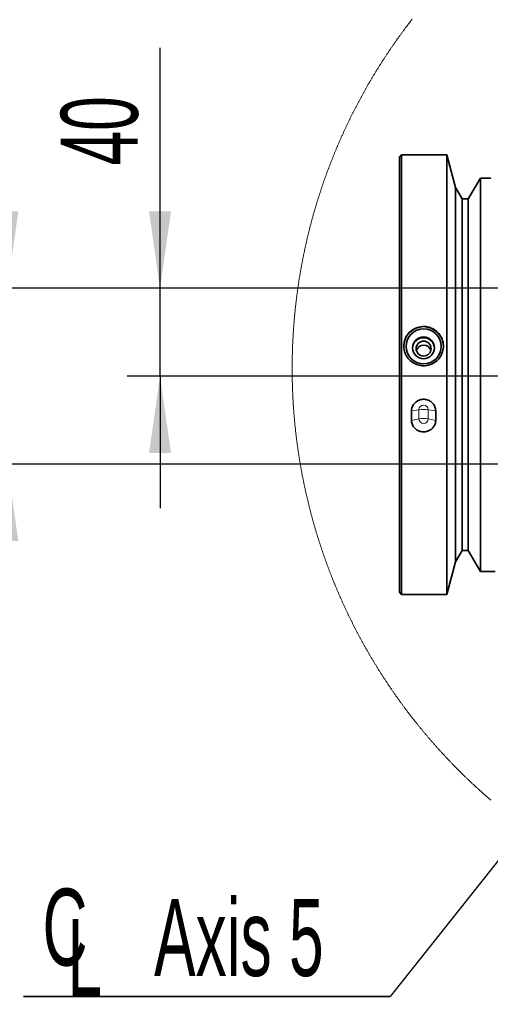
# Model space of a CAD drawing. Header units: millimetres. Extents: x 0 to 12115, y 0 to 8400.
# Tile 7 of 120: x 647 to 1074, y 1908 to 2805. Entities that reach past the tile are written whole.
import ezdxf

# ---------------------------------------------------------------- set-up
doc = ezdxf.new("R2010")
doc.units = ezdxf.units.MM
doc.header["$LTSCALE"] = 20
doc.layers.add('SVART_TEXT', color=7, linetype='Continuous')
doc.styles.add('SLDTEXTSTYLE0', font='TXT', dxfattribs={"width": 0.605})
doc.dimstyles.new('SLDDIMSTYLE12', dxfattribs={"dimtxt": 70, "dimasz": 70, "dimexe": 0, "dimexo": 0.0625, "dimgap": 17.5, "dimtad": 0, "dimtih": 1, "dimtoh": 1, "dimdec": 1, "dimlfac": 0.5, "dimrnd": 1e-09, "dimzin": 12, "dimdsep": 46, "dimtxsty": 'SLDTEXTSTYLE0', "dimsah": 1, "dimcen": 0, "dimadec": 0, "dimazin": 3, "dimtfac": 1, "dimtofl": 0, "dimtmove": 0, "dimatfit": 3, "dimfxl": 1, "dimfrac": 2, "dimtolj": 1, "dimtzin": 12, "dimarcsym": 0})
doc.dimstyles.new('SLDDIMSTYLE6', dxfattribs={"dimtxt": 0.18, "dimasz": 70, "dimexe": 0, "dimexo": 0.0625, "dimgap": 0, "dimtad": 0, "dimtih": 1, "dimtoh": 1, "dimdec": 0, "dimrnd": 1e-09, "dimzin": 0, "dimdsep": 46, "dimtxsty": 'Standard', "dimsah": 1, "dimcen": 0.09, "dimadec": 0, "dimazin": 0, "dimtfac": 70, "dimtdec": 0, "dimtofl": 0, "dimtmove": 0, "dimatfit": 3, "dimfxl": 1, "dimfrac": 2, "dimtolj": 1, "dimtzin": 0, "dimarcsym": 0})
doc.dimstyles.new('SLDDIMSTYLE9', dxfattribs={"dimtxt": 70, "dimasz": 70, "dimexe": 0, "dimexo": 0.0625, "dimgap": 17.5, "dimtad": 1, "dimdec": 1, "dimlfac": 0.5, "dimrnd": 1e-09, "dimzin": 12, "dimdsep": 46, "dimtxsty": 'SLDTEXTSTYLE0', "dimsah": 1, "dimcen": 0.09, "dimadec": 0, "dimazin": 3, "dimtfac": 1, "dimtmove": 0, "dimatfit": 0, "dimfxl": 1, "dimfrac": 2, "dimtolj": 1, "dimtzin": 12, "dimarcsym": 0})

# ---------------------------------------------------------------- blocks, each defined once
blk = doc.blocks.new('_D_62')
at = {"layer": 'SVART_TEXT'}
for p, q in [((635.31, 2560.08), (635.31, 2680.08)), ((1621.66, 2560.08), (605.31, 2560.08)), ((635.31, 2560.08), (635.31, 2400.08)), ((1621.66, 2400.08), (605.31, 2400.08)), ((635.31, 2400.08), (635.31, 2280.08))]:
    blk.add_line(p, q, dxfattribs=at)
for points in [[(635.31, 2560.08), (645.31, 2630.08), (625.31, 2630.08)], [(635.31, 2400.08), (625.31, 2330.08), (645.31, 2330.08)]]:
    blk.add_solid(points, dxfattribs=at)
at = {"layer": 'SVART_TEXT', "insert": (545.08, 2426.61), "char_height": 70, "attachment_point": 1, "rotation": 90, "style": 'SLDTEXTSTYLE0'}
blk.add_mtext('80', dxfattribs=at)
blk = doc.blocks.new('_D_63')
at = {"layer": 'SVART_TEXT'}
for p, q in [((774.17, 2560.08), (774.17, 2778.8)), ((1621.66, 2560.08), (744.17, 2560.08)), ((774.17, 2480.08), (774.17, 2560.08)), ((1427.86, 2480.08), (744.17, 2480.08)), ((774.17, 2480.08), (774.17, 2360.08))]:
    blk.add_line(p, q, dxfattribs=at)
for points in [[(774.17, 2560.08), (784.17, 2630.08), (764.17, 2630.08)], [(774.17, 2480.08), (764.17, 2410.08), (784.17, 2410.08)]]:
    blk.add_solid(points, dxfattribs=at)
at = {"layer": 'SVART_TEXT', "insert": (683.94, 2671.86), "char_height": 70, "attachment_point": 1, "rotation": 90, "style": 'SLDTEXTSTYLE0'}
blk.add_mtext('40', dxfattribs=at)
blk = doc.blocks.new('SW_SYMBOL_HOLE_DEPTH')
at = {"layer": 'SVART_TEXT', "color": 0}
for p, q in [((0, 17500), (16000, 17500)), ((8000, 17500), (8000, 1500)), ((2000, 11100), (8000, 1500)), ((14000, 11100), (8000, 1500))]:
    blk.add_line(p, q, dxfattribs=at)
blk = doc.blocks.new('_D_65')
at = {"color": 7, "linetype": 'Continuous', "lineweight": 0}
for p, q in [((1626.52, 2395.07), (1080.42, 1743.85)), ((1080.42, 1743.85), (584.87, 1743.85))]:
    blk.add_line(p, q, dxfattribs=at)
at = {"color": 7, "linetype": 'Continuous', "lineweight": 18}
blk.add_solid([(1626.52, 2395.07), (1573.88, 2347.86), (1589.21, 2335.01)], dxfattribs=at)
at = {"color": 7, "linetype": 'Continuous', "lineweight": 18, "xscale": 0.004511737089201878, "yscale": 0.004511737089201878, "zscale": 0.004511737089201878}
blk.add_blockref('SW_SYMBOL_HOLE_DEPTH', (846.79, 1753.96), dxfattribs=at)
at = {"color": 7, "linetype": 'Continuous', "lineweight": 18, "char_height": 70, "attachment_point": 1, "style": 'SLDTEXTSTYLE0'}
for s, insert in [('2x M8', (584.87, 1834.28)), ('16', (943.48, 1834.28))]:
    blk.add_mtext(s, dxfattribs=dict(at, insert=insert))
blk = doc.blocks.new('SW_SYMBOL_MOD_CL')
at = {"layer": 'SVART_TEXT', "color": 0, "char_height": 15515, "attachment_point": 5, "style": 'SLDTEXTSTYLE0'}
for s, insert in [('C', (8000, 12000)), ('L', (12000, 6000))]:
    blk.add_mtext(s, dxfattribs=dict(at, insert=insert))
blk = doc.blocks.new('SW_NOTE_0_12')
at = {"layer": 'SVART_TEXT', "color": 0}
for p, q in [((-333.33, 0), (0, 0)), ((0, 0), (-333.33, 0)), ((-333.33, 0), (0, 0)), ((0, 0), (-333.33, 0)), ((-333.33, 0), (0, 0)), ((0, 0), (-333.33, 0))]:
    blk.add_line(p, q, dxfattribs=at)
at = {"layer": 'SVART_TEXT', "color": 0, "xscale": 0.004511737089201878, "yscale": 0.004511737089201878, "zscale": 0.004511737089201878}
blk.add_blockref('SW_SYMBOL_MOD_CL', (-331.64, 8.46), dxfattribs=at)
at = {"layer": 'SVART_TEXT', "color": 0, "insert": (-214.59, 88.58), "char_height": 70, "attachment_point": 1, "style": 'SLDTEXTSTYLE0'}
blk.add_mtext('Axis 5', dxfattribs=at)

msp = doc.modelspace()

# ---------------------------------------------------------------- linework, layer by layer
at = {"color": 7, "linetype": 'Continuous', "lineweight": 35}
for p, q in [((993.855163, 2681.42932), (991.855308, 2679.429226)), ((1034.855291, 2681.42932), (993.855163, 2681.42932)), ((993.855163, 2681.42932), (993.855163, 2281.429344)), ((1042.770549, 2651.888781), (1034.855291, 2681.42932)), ((1034.855291, 2281.429344), (1034.855291, 2681.42932)), ((991.855308, 2283.429318), (991.855308, 2679.429226)), ((1065.655157, 2660.429411), (1054.478809, 2641.429358)), ((1068.894073, 2660.429411), (1065.655157, 2660.429411)), ((1065.655157, 2302.429371), (1065.655157, 2660.429411)), ((1049.055263, 2641.429358), (1042.770549, 2651.888781)), ((1042.770549, 2310.970002), (1042.770549, 2651.888781)), ((1054.478809, 2641.429358), (1049.055263, 2641.429358)), ((1049.055263, 2321.429305), (1049.055263, 2641.429358)), ((1054.478809, 2321.429305), (1054.478809, 2641.429358)), ((1002.855226, 2448.419862), (1002.855226, 2439.847045)), ((1024.8553, 2448.419862), (1024.8553, 2439.847045)), ((1042.770549, 2310.970002), (1049.055263, 2321.429305)), ((1049.055263, 2321.429305), (1054.478809, 2321.429305)), ((1054.478809, 2321.429305), (1065.655157, 2302.429371)), ((1034.855291, 2281.429344), (1042.770549, 2310.970002)), ((1065.655157, 2302.429371), (1078.855201, 2302.429371)), ((991.855308, 2283.429318), (993.855163, 2281.429344)), ((993.855163, 2281.429344), (1034.855291, 2281.429344))]:
    msp.add_line(p, q, dxfattribs=at)
at = {"color": 8, "linetype": 'Continuous', "lineweight": 18}
for p, q in [((1009.612485, 2449.535065), (1002.855226, 2448.419862)), ((1009.612485, 2449.535065), (1009.612485, 2441.251927)), ((1024.8553, 2448.419862), (1018.097803, 2449.535065)), ((1018.097803, 2449.535065), (1018.097803, 2441.251927)), ((1009.612485, 2441.251927), (1002.855226, 2439.847045)), ((1024.8553, 2439.847045), (1018.097803, 2441.251927))]:
    msp.add_line(p, q, dxfattribs=at)
at = {"color": 7, "linetype": 'Continuous', "lineweight": 18, "flags": 128}
msp.add_lwpolyline([(1003.37331, 2804.899149), (1002.978727, 2804.391079), (1002.584383, 2803.882533), (1002.190992, 2803.373509), (1001.798078, 2802.86377), (1001.40588, 2802.353793), (1001.014158, 2801.843338), (1000.623151, 2801.332169), (1000.23286, 2800.820761), (999.843284, 2800.308638), (999.454185, 2799.796038), (999.065801, 2799.2832), (998.677894, 2798.769646), (998.290702, 2798.255854), (997.904226, 2797.741347), (997.518465, 2797.226363), (997.13318, 2796.71114), (996.748611, 2796.195202), (996.364519, 2795.678788), (995.98138, 2795.162135), (995.598718, 2794.644766), (995.216533, 2794.126921), (994.835302, 2793.608599), (994.454547, 2793.090039), (994.074508, 2792.570763), (993.694946, 2792.051249), (993.316337, 2791.53102), (992.937967, 2791.010313), (992.56055, 2790.489369), (992.183849, 2789.967709), (991.807624, 2789.445811), (991.431877, 2788.923197), (991.057083, 2788.400345), (990.682766, 2787.877016), (990.309164, 2787.352972), (989.936277, 2786.82869), (989.563867, 2786.303931), (989.192411, 2785.778695), (988.821432, 2785.252982), (988.450929, 2784.726792), (988.08138, 2784.200125), (987.712308, 2783.672982), (987.343952, 2783.145361), (986.97631, 2782.617264), (986.609146, 2782.088929), (986.242696, 2781.559878), (985.876962, 2781.030589), (985.511943, 2780.500822), (985.147401, 2779.970341), (984.783813, 2779.439621), (984.420702, 2778.908425), (984.058067, 2778.376751), (983.696386, 2777.844601), (983.335182, 2777.312212), (982.974693, 2776.779108), (982.614919, 2776.245766), (982.255861, 2775.711708), (981.897518, 2775.177412), (981.539651, 2774.64264), (981.1825, 2774.10739), (980.826065, 2773.571663), (980.470106, 2773.035698), (980.1151, 2772.499018), (979.760572, 2771.962099), (979.406759, 2771.424704), (979.053661, 2770.886832), (978.70104, 2770.348483), (978.349372, 2769.809657), (977.998182, 2769.270354), (977.647707, 2768.730812), (977.297946, 2768.190794), (976.948902, 2767.650299), (976.600334, 2767.109328), (976.252719, 2766.567879), (975.905582, 2766.026192), (975.55916, 2765.48379), (975.213453, 2764.941149), (974.868223, 2764.398032), (974.523946, 2763.854676), (974.180147, 2763.310605), (973.837062, 2762.766295), (973.494693, 2762.221508), (973.153039, 2761.676245), (972.812101, 2761.130505), (972.471639, 2760.584526), (972.132131, 2760.038071), (971.7931, 2759.491139), (971.454784, 2758.94373), (971.117183, 2758.396082), (970.780298, 2757.84772), (970.444128, 2757.299118), (970.108434, 2756.750279), (969.773695, 2756.200724), (969.439432, 2755.650931), (969.105884, 2755.100661), (968.773052, 2754.549914), (968.440935, 2753.998928), (968.109294, 2753.447466), (967.778608, 2752.895527), (967.448637, 2752.343111), (967.119142, 2751.790457), (966.790363, 2751.237326), (966.462299, 2750.683718), (966.13495, 2750.129872), (965.808317, 2749.57531), (965.482399, 2749.02051), (965.157196, 2748.465472), (964.832708, 2747.909956), (964.508697, 2747.353964), (964.185401, 2746.797495), (963.86306, 2746.240788), (963.541194, 2745.683604), (963.220045, 2745.125943), (962.89961, 2744.567805), (962.579891, 2744.009428), (962.260887, 2743.450814), (961.942598, 2742.891484), (961.624786, 2742.331915), (961.307928, 2741.772108), (960.991546, 2741.211586), (960.676118, 2740.650826), (960.361167, 2740.089827), (960.04717, 2739.528113), (959.73365, 2738.966399), (959.420845, 2738.403969), (959.108755, 2737.841301), (958.79738, 2737.278157), (958.486721, 2736.714774), (958.176776, 2736.150914), (957.867548, 2735.586577), (957.559034, 2735.022002), (957.250997, 2734.45695), (956.943914, 2733.891421), (956.637546, 2733.325653), (956.331655, 2732.759648), (956.026718, 2732.192927), (955.722257, 2731.626206), (955.41875, 2731.05877), (955.11572, 2730.491095), (954.813644, 2729.923182), (954.512044, 2729.354554), (954.21116, 2728.785925), (953.910991, 2728.216582), (953.611776, 2727.647), (953.313037, 2727.077179), (953.015014, 2726.506882), (952.717706, 2725.936346), (952.421114, 2725.365096), (952.125474, 2724.793845), (951.830312, 2724.222117), (951.535865, 2723.649912), (951.242134, 2723.077469), (950.949117, 2722.504549), (950.656816, 2721.931391), (950.36523, 2721.357756), (950.074359, 2720.783883), (949.784204, 2720.209532), (949.494764, 2719.634705), (949.206039, 2719.059639), (948.918029, 2718.484335), (948.630735, 2717.908554), (948.344156, 2717.332535), (948.058292, 2716.756039), (947.773143, 2716.179305), (947.48871, 2715.602093), (947.204992, 2715.024643), (946.921989, 2714.446717), (946.639701, 2713.868313), (946.358129, 2713.28991), (946.077272, 2712.711029), (945.79713, 2712.131672), (945.517942, 2711.552077), (945.239231, 2710.972004), (944.961235, 2710.391694), (944.683954, 2709.811144), (944.407388, 2709.230118), (944.131776, 2708.648615), (943.856641, 2708.067112), (943.582222, 2707.484894), (943.308755, 2706.902676), (943.035766, 2706.319981), (942.763731, 2705.736809), (942.492172, 2705.153399), (942.221567, 2704.56975), (941.951438, 2703.985625), (941.682264, 2703.401261), (941.413805, 2702.81642), (941.145822, 2702.231341), (940.878793, 2701.646023), (940.61248, 2701.060229), (940.346881, 2700.474196), (940.081998, 2699.887925), (939.817831, 2699.301176), (939.554378, 2698.71419), (939.291641, 2698.126727), (939.029619, 2697.539025), (938.76855, 2696.951085), (938.507959, 2696.362667), (938.248083, 2695.774012), (937.98916, 2695.18488), (937.730714, 2694.595747), (937.473222, 2694.0059), (937.216445, 2693.416052), (936.960146, 2692.825728), (936.704799, 2692.235165), (936.450168, 2691.644364), (936.196252, 2691.053086), (935.943052, 2690.461569), (935.690567, 2689.869576), (935.439035, 2689.277344), (935.18798, 2688.684874), (934.937879, 2688.092165), (934.688255, 2687.49898), (934.439584, 2686.905556), (934.191391, 2686.311894), (933.94415, 2685.717993), (933.697626, 2685.123616), (933.451816, 2684.529), (933.206722, 2683.933907), (932.962581, 2683.338576), (932.718917, 2682.743006), (932.475969, 2682.147198), (932.233974, 2681.551152), (931.992694, 2680.954628), (931.751892, 2680.357867), (931.512043, 2679.760867), (931.272909, 2679.16339), (931.03449, 2678.565674), (930.797025, 2677.96772), (930.560037, 2677.369528), (930.323764, 2676.771098), (930.088445, 2676.17219), (929.853841, 2675.573044), (929.619953, 2674.97366), (929.386541, 2674.374037), (929.154321, 2673.773938), (928.922578, 2673.1736), (928.691551, 2672.573023), (928.461477, 2671.972208), (928.23188, 2671.371155), (928.003236, 2670.769625), (927.775308, 2670.167857), (927.548095, 2669.56585), (927.321598, 2668.963604), (927.095815, 2668.361121), (926.870987, 2667.75816), (926.646873, 2667.155199), (926.423236, 2666.551762), (926.200553, 2665.948086), (925.978586, 2665.344172), (925.757333, 2664.739781), (925.537035, 2664.13539), (925.317213, 2663.530522), (925.098344, 2662.925415), (924.880191, 2662.320309), (924.662754, 2661.714726), (924.446031, 2661.108666), (924.230024, 2660.502606), (924.01497, 2659.896307), (923.800394, 2659.289532), (923.586771, 2658.682518), (923.373863, 2658.075505), (923.16167, 2657.468014), (922.950193, 2656.860285), (922.739669, 2656.252318), (922.529623, 2655.644112), (922.32053, 2655.035429), (922.112152, 2654.426747), (921.904489, 2653.817587), (921.69778, 2653.208428), (921.491548, 2652.598792), (921.28627, 2651.989155), (921.081707, 2651.379042), (920.877859, 2650.768691), (920.674726, 2650.158101), (920.472309, 2649.547272), (920.270845, 2648.936205), (920.070097, 2648.3249), (919.870063, 2647.713356), (919.670745, 2647.101574), (919.472143, 2646.489554), (919.274494, 2645.877295), (919.077322, 2645.264798), (918.881103, 2644.651823), (918.6856, 2644.038849), (918.49105, 2643.425637), (918.296978, 2642.811947), (918.103859, 2642.198258), (917.911455, 2641.58433), (917.719766, 2640.969925), (917.528793, 2640.355521), (917.338773, 2639.740878), (917.149469, 2639.125996), (916.96088, 2638.510638), (916.773006, 2637.895279), (916.585847, 2637.279683), (916.399643, 2636.663847), (916.213914, 2636.047535), (916.02914, 2635.431223), (915.845319, 2634.814673), (915.661975, 2634.197884), (915.479585, 2633.580857), (915.29791, 2632.963591), (915.116951, 2632.346087), (914.936706, 2631.728344), (914.757415, 2631.110602), (914.578601, 2630.492382), (914.400741, 2629.873925), (914.223835, 2629.255467), (914.047405, 2628.636532), (913.871929, 2628.017598), (913.696929, 2627.398186), (913.523122, 2626.778775), (913.349792, 2626.159125), (913.177415, 2625.539236), (913.005516, 2624.91911), (912.834569, 2624.298745), (912.664577, 2623.678141), (912.495061, 2623.057537), (912.3265, 2622.436457), (912.158653, 2621.815377), (911.991521, 2621.194058), (911.825344, 2620.572501), (911.659643, 2619.950705), (911.494895, 2619.328671), (911.331102, 2618.706398), (911.167785, 2618.083888), (911.005422, 2617.461377), (910.843774, 2616.838627), (910.682842, 2616.21564), (910.522625, 2615.592413), (910.363361, 2614.968949), (910.204813, 2614.345246), (910.046979, 2613.721543), (909.8901, 2613.097601), (909.733697, 2612.473422), (909.578249, 2611.849003), (909.423515, 2611.224347), (909.269735, 2610.59969), (909.11667, 2609.974556), (908.964321, 2609.349423), (908.812686, 2608.724051), (908.661768, 2608.098679), (908.511802, 2607.47283), (908.362552, 2606.846981), (908.214017, 2606.220894), (908.066436, 2605.594569), (907.91957, 2604.968243), (907.77342, 2604.341679), (907.627985, 2603.714877), (907.483503, 2603.087836), (907.339737, 2602.460556), (907.196685, 2601.833277), (907.054588, 2601.205759), (906.912967, 2600.578003), (906.7723, 2599.950009), (906.632587, 2599.322014), (906.493351, 2598.693781), (906.355068, 2598.06531), (906.2175, 2597.436839), (906.080648, 2596.808129), (905.944749, 2596.179181), (905.809566, 2595.549994), (905.675098, 2594.920807), (905.541584, 2594.291382), (905.408784, 2593.661957), (905.276701, 2593.032055), (905.145332, 2592.402153), (905.014917, 2591.772013), (904.885217, 2591.141873), (904.756233, 2590.511494), (904.627964, 2589.880877), (904.500648, 2589.25026), (904.374048, 2588.619404), (904.248163, 2587.98831), (904.123231, 2587.357216), (903.999015, 2586.725884), (903.875515, 2586.094313), (903.752967, 2585.462742), (903.631136, 2584.830933), (903.510019, 2584.198885), (903.389617, 2583.566838), (903.27017, 2582.934552), (903.151437, 2582.302027), (903.03342, 2581.669503), (902.916357, 2581.036978), (902.800008, 2580.403977), (902.684375, 2579.770976), (902.569696, 2579.137974), (902.455493, 2578.504734), (902.342483, 2577.871256), (902.22995, 2577.237778), (902.11837, 2576.604062), (902.007505, 2575.970107), (901.897356, 2575.336152), (901.78816, 2574.702197), (901.679679, 2574.068003), (901.571914, 2573.433571), (901.464864, 2572.799139), (901.358768, 2572.164469), (901.253625, 2571.52956), (901.14896, 2570.894652), (901.045248, 2570.259743), (900.942251, 2569.624596), (900.839969, 2568.989211), (900.738641, 2568.353825), (900.638029, 2567.71844), (900.53837, 2567.082577), (900.439188, 2566.446953), (900.340959, 2565.811091), (900.243684, 2565.17499), (900.146886, 2564.538889), (900.051042, 2563.90255), (899.956152, 2563.266211), (899.861738, 2562.629633), (899.768278, 2561.993056), (899.675533, 2561.35624), (899.583742, 2560.719424), (899.492666, 2560.082488), (899.402305, 2559.445434), (899.31266, 2558.808141), (899.223968, 2558.170848), (899.135992, 2557.533436), (899.048969, 2556.896024), (898.962661, 2556.258374), (898.877069, 2555.620604), (898.792192, 2554.982715), (898.708269, 2554.344826), (898.625061, 2553.706818), (898.542806, 2553.068572), (898.461029, 2552.430325), (898.380443, 2551.791959), (898.300334, 2551.153593), (898.22118, 2550.514989), (898.14274, 2549.876385), (898.065015, 2549.237662), (897.988245, 2548.598819), (897.912189, 2547.959857), (897.837087, 2547.320776), (897.762462, 2546.681695), (897.688791, 2546.042495), (897.616073, 2545.403176), (897.544071, 2544.763737), (897.472784, 2544.124299), (897.402212, 2543.484621), (897.332593, 2542.845064), (897.263691, 2542.205267), (897.195503, 2541.565471), (897.128269, 2540.925556), (897.06175, 2540.285521), (896.996185, 2539.645367), (896.931335, 2539.005213), (896.8672, 2538.365059), (896.803781, 2537.724667), (896.741315, 2537.084275), (896.679565, 2536.443763), (896.618768, 2535.803252), (896.558448, 2535.162621), (896.499082, 2534.521871), (896.44067, 2533.881121), (896.382972, 2533.240252), (896.32599, 2532.599383), (896.269962, 2531.958394), (896.21441, 2531.317287), (896.160051, 2530.676179), (896.106168, 2530.034953), (896.053239, 2529.393726), (896.001026, 2528.75238), (895.949766, 2528.110915), (895.899221, 2527.469449), (895.849392, 2526.827984), (895.800516, 2526.1864), (895.752355, 2525.544815), (895.70491, 2524.903112), (895.658418, 2524.261289), (895.612642, 2523.619466), (895.567581, 2522.977643), (895.523473, 2522.335701), (895.480081, 2521.69364), (895.437404, 2521.051698), (895.395681, 2520.409518), (895.354673, 2519.767456), (895.314619, 2519.125276), (895.275041, 2518.482976), (895.236417, 2517.840677), (895.198747, 2517.198377), (895.161792, 2516.555958), (895.125553, 2515.913539), (895.090267, 2515.27112), (895.055458, 2514.628582), (895.021841, 2513.986044), (894.9887, 2513.343387), (894.956514, 2512.70073), (894.925281, 2512.058072), (894.894525, 2511.415415), (894.864723, 2510.772639), (894.835874, 2510.129862), (894.807502, 2509.486967), (894.780084, 2508.844071), (894.75362, 2508.201175), (894.727871, 2507.558279), (894.702837, 2506.915384), (894.678518, 2506.272369), (894.655153, 2505.629354), (894.632503, 2504.98622), (894.610807, 2504.343205), (894.589826, 2503.700071), (894.569561, 2503.056937), (894.55001, 2502.413803), (894.531414, 2501.770668), (894.513771, 2501.127415), (894.496604, 2500.484162), (894.480392, 2499.840908), (894.465133, 2499.197655), (894.450351, 2498.554402), (894.436523, 2497.911148), (894.423648, 2497.267776), (894.411489, 2496.624403), (894.400045, 2495.98115), (894.389316, 2495.337778), (894.379541, 2494.694405), (894.370481, 2494.051032), (894.362375, 2493.40766), (894.354984, 2492.764168), (894.348308, 2492.120796), (894.342586, 2491.477423), (894.337579, 2490.833931), (894.333288, 2490.190559), (894.32995, 2489.547067), (894.327327, 2488.903575), (894.32542, 2488.260203), (894.324466, 2487.616711), (894.324228, 2486.973339), (894.324705, 2486.329847), (894.326135, 2485.686355), (894.328281, 2485.042983), (894.33138, 2484.399491), (894.335195, 2483.756118), (894.339725, 2483.112626), (894.345209, 2482.469254), (894.351408, 2481.825762), (894.358322, 2481.18239), (894.36619, 2480.539017), (894.374773, 2479.895645), (894.384071, 2479.252272), (894.394323, 2478.6089), (894.40529, 2477.965527), (894.416973, 2477.322154), (894.429609, 2476.678782), (894.44296, 2476.035529), (894.457265, 2475.392275), (894.472286, 2474.748903), (894.488021, 2474.105649), (894.504472, 2473.462515), (894.521877, 2472.819262), (894.539997, 2472.176009), (894.55907, 2471.532875), (894.578859, 2470.88974), (894.599363, 2470.246606), (894.620821, 2469.603591), (894.642993, 2468.960457), (894.66612, 2468.317442), (894.689724, 2467.674427), (894.714281, 2467.031413), (894.739791, 2466.388517), (894.766017, 2465.745621), (894.792959, 2465.102725), (894.820615, 2464.45983), (894.849226, 2463.817053), (894.878551, 2463.174277), (894.90883, 2462.5315), (894.939825, 2461.888843), (894.971534, 2461.246186), (895.004198, 2460.603528), (895.037576, 2459.96099), (895.07167, 2459.318452), (895.106718, 2458.675914), (895.14248, 2458.033495), (895.178958, 2457.391076), (895.21639, 2456.748658), (895.254537, 2456.106358), (895.293399, 2455.464178), (895.333215, 2454.821878), (895.373746, 2454.179697), (895.415231, 2453.537636), (895.457431, 2452.895575), (895.500347, 2452.253514), (895.543977, 2451.611572), (895.588562, 2450.96963), (895.633861, 2450.327807), (895.680114, 2449.686103), (895.727083, 2449.04428), (895.774766, 2448.402696), (895.823404, 2447.760992), (895.872757, 2447.119527), (895.922824, 2446.477943), (895.973846, 2445.836597), (896.025583, 2445.195251), (896.078035, 2444.553905), (896.131441, 2443.912678), (896.185562, 2443.271451), (896.240398, 2442.630344), (896.296188, 2441.989355), (896.352693, 2441.348367), (896.409914, 2440.707498), (896.468088, 2440.066748), (896.526977, 2439.425998), (896.586582, 2438.785248), (896.64714, 2438.144737), (896.708414, 2437.504106), (896.770402, 2436.863714), (896.833345, 2436.223321), (896.897003, 2435.583048), (896.961614, 2434.942894), (897.026941, 2434.302741), (897.092983, 2433.662706), (897.15974, 2433.022671), (897.227451, 2432.382875), (897.295877, 2431.743079), (897.365257, 2431.103282), (897.435113, 2430.463725), (897.506162, 2429.824167), (897.577688, 2429.184728), (897.650167, 2428.545409), (897.723362, 2427.906089), (897.797271, 2427.266889), (897.872135, 2426.627808), (897.947713, 2425.988846), (898.024246, 2425.350004), (898.101493, 2424.711161), (898.179456, 2424.072438), (898.258134, 2423.433834), (898.337766, 2422.795349), (898.418113, 2422.156983), (898.499414, 2421.518617), (898.581192, 2420.880371), (898.664161, 2420.242362), (898.747608, 2419.604354), (898.832008, 2418.966465), (898.917123, 2418.328576), (899.002954, 2417.690926), (899.089738, 2417.053395), (899.177238, 2416.415863), (899.265453, 2415.778571), (899.354621, 2415.141278), (899.444505, 2414.504104), (899.535343, 2413.867169), (899.626657, 2413.230234), (899.718925, 2412.593418), (899.812147, 2411.956721), (899.905845, 2411.320143), (900.000497, 2410.683685), (900.095865, 2410.047346), (900.192186, 2409.411126), (900.289222, 2408.775025), (900.386974, 2408.139162), (900.485679, 2407.5033), (900.5851, 2406.867557), (900.685236, 2406.231933), (900.786087, 2405.596428), (900.887891, 2404.961162), (900.990411, 2404.325896), (901.093885, 2403.690749), (901.197835, 2403.05584), (901.30274, 2402.42105), (901.408598, 2401.786261), (901.514932, 2401.15171), (901.622221, 2400.517278), (901.730463, 2399.882965), (901.839181, 2399.248772), (901.948854, 2398.614698), (902.059242, 2397.980862), (902.170583, 2397.347145), (902.28264, 2396.713429), (902.395412, 2396.079951), (902.508899, 2395.446592), (902.62334, 2394.813471), (902.738496, 2394.180351), (902.854368, 2393.547469), (902.971193, 2392.914706), (903.088733, 2392.282062), (903.206989, 2391.649657), (903.326198, 2391.017251), (903.446123, 2390.385085), (903.566762, 2389.753037), (903.688118, 2389.121228), (903.810426, 2388.489418), (903.93345, 2387.857848), (904.05719, 2387.226396), (904.181882, 2386.595183), (904.307291, 2385.964089), (904.433414, 2385.333114), (904.560253, 2384.702259), (904.688045, 2384.071641), (904.816553, 2383.441143), (904.945776, 2382.810884), (905.075952, 2382.180744), (905.206844, 2381.550723), (905.338451, 2380.920821), (905.471012, 2380.291157), (905.604049, 2379.661732), (905.73804, 2379.032307), (905.872985, 2378.40324), (906.008407, 2377.774172), (906.144783, 2377.145343), (906.281873, 2376.516633), (906.419918, 2375.888162), (906.558439, 2375.25981), (906.697914, 2374.631696), (906.838342, 2374.003702), (906.979248, 2373.375946), (907.121107, 2372.748309), (907.263681, 2372.12091), (907.406971, 2371.493631), (907.551214, 2370.866471), (907.696172, 2370.239549), (907.841846, 2369.612866), (907.988473, 2368.986302), (908.135578, 2368.359976), (908.283636, 2367.73377), (908.432409, 2367.107802), (908.582136, 2366.481953), (908.732578, 2365.856343), (908.883735, 2365.230852), (909.035608, 2364.605599), (909.188434, 2363.980585), (909.341737, 2363.355689), (909.495994, 2362.731033), (909.651205, 2362.106495), (909.806892, 2361.482196), (909.963533, 2360.858136), (910.120889, 2360.234194), (910.279199, 2359.610491), (910.437986, 2358.987027), (910.597726, 2358.363681), (910.758182, 2357.740574), (910.919353, 2357.117706), (911.081478, 2356.494956), (911.244318, 2355.872446), (911.407873, 2355.250054), (911.572143, 2354.62802), (911.737367, 2354.006105), (911.903307, 2353.384428), (912.069961, 2352.762871), (912.237331, 2352.141672), (912.405416, 2351.520591), (912.574455, 2350.899749), (912.744209, 2350.279026), (912.914678, 2349.658661), (913.086101, 2349.038415), (913.258239, 2348.418408), (913.431093, 2347.79852), (913.604662, 2347.178989), (913.778945, 2346.559577), (913.954183, 2345.940524), (914.130136, 2345.321589), (914.306804, 2344.702774), (914.484188, 2344.084316), (914.662525, 2343.466096), (914.841339, 2342.847996), (915.021106, 2342.230134), (915.201589, 2341.61263), (915.383026, 2340.995245), (915.565177, 2340.378099), (915.747806, 2339.761072), (915.931388, 2339.144402), (916.115924, 2338.527971), (916.300937, 2337.911778), (916.486904, 2337.295704), (916.673585, 2336.679988), (916.860982, 2336.064392), (917.049095, 2335.449033), (917.238161, 2334.834032), (917.427942, 2334.219151), (917.618438, 2333.604508), (917.80965, 2332.990222), (918.001577, 2332.376056), (918.194458, 2331.762128), (918.388053, 2331.148558), (918.582365, 2330.535107), (918.777391, 2329.921894), (918.973133, 2329.30904), (919.169828, 2328.696304), (919.367, 2328.083926), (919.565126, 2327.471786), (919.764205, 2326.859765), (919.963762, 2326.248103), (920.164033, 2325.636678), (920.365259, 2325.025492), (920.567199, 2324.414545), (920.769855, 2323.803835), (920.973226, 2323.193365), (921.177551, 2322.583132), (921.382591, 2321.973257), (921.588108, 2321.363621), (921.794578, 2320.754104), (922.001764, 2320.144945), (922.209903, 2319.536024), (922.41852, 2318.92746), (922.628089, 2318.319016), (922.838375, 2317.710929), (923.049375, 2317.103081), (923.261091, 2316.495471), (923.47376, 2315.8881), (923.686906, 2315.281086), (923.901006, 2314.674192), (924.115821, 2314.067655), (924.331352, 2313.461357), (924.547597, 2312.855416), (924.764558, 2312.249713), (924.982473, 2311.644249), (925.200864, 2311.039024), (925.420209, 2310.434037), (925.64027, 2309.829407), (925.861045, 2309.225016), (926.082775, 2308.620983), (926.304981, 2308.017188), (926.528141, 2307.413631), (926.751777, 2306.810313), (926.976368, 2306.207352), (927.201673, 2305.60463), (927.427694, 2305.002146), (927.654668, 2304.40002), (927.88212, 2303.798132), (928.110525, 2303.196602), (928.339407, 2302.595311), (928.569242, 2301.994257), (928.799793, 2301.393562), (929.031059, 2300.793105), (929.263279, 2300.193005), (929.495975, 2299.593144), (929.729625, 2298.993521), (929.963752, 2298.394256), (930.198833, 2297.795229), (930.434629, 2297.19656), (930.67114, 2296.59813), (930.908367, 2296.000057), (931.146308, 2295.402222), (931.384965, 2294.804745), (931.624576, 2294.207507), (931.864664, 2293.610506), (932.105705, 2293.013983), (932.347461, 2292.417579), (932.589933, 2291.821652), (932.83312, 2291.225844), (933.077022, 2290.630513), (933.32164, 2290.035301), (933.567211, 2289.440566), (933.813259, 2288.846069), (934.06026, 2288.25181), (934.307739, 2287.65791), (934.556171, 2287.064367), (934.805318, 2286.471062), (935.055181, 2285.878115), (935.305759, 2285.285526), (935.557052, 2284.693175), (935.809061, 2284.101062), (936.061784, 2283.509427), (936.315223, 2282.918029), (936.569616, 2282.32687), (936.824485, 2281.736188), (937.080308, 2281.145745), (937.336847, 2280.55554), (937.593862, 2279.965811), (937.851831, 2279.376321), (938.110515, 2278.78707), (938.369915, 2278.198295), (938.630029, 2277.609759), (938.890859, 2277.02158), (939.152404, 2276.43364), (939.414903, 2275.846057), (939.677879, 2275.258832), (939.94157, 2274.671965), (940.206214, 2274.085455), (940.471336, 2273.499184), (940.737411, 2272.91327), (941.003963, 2272.327714), (941.271469, 2271.742516), (941.53969, 2271.157556), (941.808387, 2270.572954), (942.078039, 2269.988709), (942.348405, 2269.404822), (942.619487, 2268.821292), (942.891285, 2268.238001), (943.163797, 2267.655068), (943.437025, 2267.072611), (943.710968, 2266.490393), (943.985626, 2265.908533), (944.260999, 2265.32691), (944.537088, 2264.745765), (944.813892, 2264.164858), (945.09165, 2263.584428), (945.369884, 2263.004237), (945.648834, 2262.424403), (945.928499, 2261.844926), (946.209117, 2261.265927), (946.490213, 2260.687166), (946.772024, 2260.108643), (947.054788, 2259.530597), (947.338029, 2258.952909), (947.621986, 2258.375578), (947.906896, 2257.798605), (948.192283, 2257.221871), (948.478624, 2256.645613), (948.765441, 2256.069713), (949.052974, 2255.494051), (949.341461, 2254.918867), (949.630424, 2254.344039), (949.920341, 2253.769451), (950.210735, 2253.195339), (950.501844, 2252.621584), (950.793907, 2252.048188), (951.086446, 2251.475149), (951.379701, 2250.902348), (951.67391, 2250.330024), (951.968595, 2249.758058), (952.263996, 2249.186569), (952.56035, 2248.615318), (952.857181, 2248.044424), (953.154727, 2247.473889), (953.452989, 2246.90383), (953.752204, 2246.334129), (954.051897, 2245.764666), (954.352304, 2245.19568), (954.653427, 2244.627052), (954.955265, 2244.058781), (955.257818, 2243.490987), (955.561086, 2242.923432), (955.86507, 2242.356353), (956.169769, 2241.789632), (956.475183, 2241.223269), (956.781074, 2240.657263), (957.087919, 2240.091615), (957.395479, 2239.526444), (957.703754, 2238.961511), (958.012506, 2238.397055), (958.322212, 2237.833076), (958.632394, 2237.269335), (958.943531, 2236.706071), (959.255144, 2236.143165), (959.567472, 2235.580616), (959.880516, 2235.018425), (960.194513, 2234.456711), (960.508987, 2233.895355), (960.824176, 2233.334356), (961.140081, 2232.773834), (961.456462, 2232.213669), (961.773798, 2231.653862), (962.091848, 2231.094532), (962.410375, 2230.535441), (962.729856, 2229.976945), (963.049814, 2229.418688), (963.370725, 2228.860908), (963.692113, 2228.303485), (964.014217, 2227.74654), (964.337036, 2227.189832), (964.66057, 2226.633721), (964.984819, 2226.077848), (965.309783, 2225.522452), (965.635225, 2224.967533), (965.96162, 2224.412971), (966.288492, 2223.858767), (966.616317, 2223.304921), (966.94462, 2222.75167), (967.273637, 2222.198658), (967.60337, 2221.646123), (967.933818, 2221.093946), (968.264743, 2220.542245), (968.596622, 2219.990902), (968.929216, 2219.440036), (969.262287, 2218.889528), (969.596073, 2218.339496), (969.930574, 2217.789822), (970.265791, 2217.240625), (970.601722, 2216.691785), (970.938369, 2216.143423), (971.275493, 2215.595417), (971.613571, 2215.047889), (971.952125, 2214.500719), (972.291395, 2213.954025), (972.63138, 2213.407689), (972.97208, 2212.861829), (973.313257, 2212.316328), (973.655387, 2211.771303), (973.997995, 2211.226755), (974.341318, 2210.682564), (974.685356, 2210.138731), (975.030109, 2209.595495), (975.375577, 2209.052616), (975.721523, 2208.510094), (976.068422, 2207.968049), (976.415798, 2207.426482), (976.763889, 2206.885271), (977.112695, 2206.344538), (977.461978, 2205.804282), (977.812215, 2205.264383), (978.162929, 2204.724961), (978.514358, 2204.186016), (978.866502, 2203.647428), (979.219123, 2203.109317), (979.572698, 2202.571683), (979.92675, 2202.034407), (980.281517, 2201.497608), (980.636999, 2200.961285), (980.993196, 2200.42532), (981.34987, 2199.889832), (981.707498, 2199.354821), (982.065603, 2198.820286), (982.424423, 2198.286109), (982.78372, 2197.752409), (983.14397, 2197.219186), (983.504697, 2196.68644), (983.86614, 2196.154051), (984.228059, 2195.622139), (984.590932, 2195.090704), (984.954282, 2194.559746), (985.318347, 2194.029146), (985.683128, 2193.499141), (986.048624, 2192.969494), (986.414596, 2192.440324), (986.781284, 2191.911512), (987.148687, 2191.383295), (987.516805, 2190.855437), (987.8854, 2190.328174), (988.254711, 2189.801269), (988.624736, 2189.274841), (988.995239, 2188.748889), (989.366695, 2188.223296), (989.738628, 2187.698298), (990.111276, 2187.173658), (990.484401, 2186.649614), (990.858242, 2186.125927), (991.232797, 2185.602718), (991.608068, 2185.079985), (991.984054, 2184.557729), (992.360517, 2184.03595), (992.737695, 2183.514648), (993.11535, 2182.993703), (993.493959, 2182.473355), (993.873045, 2181.953483), (994.252607, 2181.433969), (994.633123, 2180.915051), (995.014116, 2180.396491), (995.395824, 2179.878526), (995.778247, 2179.360919), (996.161148, 2178.843909), (996.544763, 2178.327256), (996.928855, 2177.811199), (997.313901, 2177.295499), (997.699424, 2176.780396), (998.085662, 2176.26565), (998.472377, 2175.751501), (998.859808, 2175.237828), (999.247953, 2174.724513), (999.636575, 2174.211793), (1000.025913, 2173.699551), (1000.415966, 2173.187786), (1000.806734, 2172.676497), (1001.197979, 2172.165685), (1001.5897, 2171.65535), (1001.982376, 2171.145492), (1002.375528, 2170.636111), (1002.769395, 2170.127206), (1003.16374, 2169.618898), (1003.558799, 2169.110947), (1003.954574, 2168.603592), (1004.350826, 2168.096714), (1004.747793, 2167.590313), (1005.145475, 2167.084389), (1005.543634, 2166.578942), (1005.942508, 2166.07409), (1006.341859, 2165.569597), (1006.742164, 2165.065699), (1007.142707, 2164.562278), (1007.544204, 2164.059334), (1007.946178, 2163.556867), (1008.348629, 2163.054996), (1008.752033, 2162.553602), (1009.155914, 2162.052565), (1009.560272, 2161.552244), (1009.965345, 2161.05228), (1010.371133, 2160.552912), (1010.777399, 2160.053902), (1011.184379, 2159.555488), (1011.592075, 2159.05767), (1012.000248, 2158.56021), (1012.408897, 2158.063345), (1012.8185, 2157.566958), (1013.22858, 2157.071047), (1013.639137, 2156.575733), (1014.050409, 2156.080895), (1014.462396, 2155.586534), (1014.87486, 2155.092769), (1015.28804, 2154.599481), (1015.701696, 2154.10667), (1016.116067, 2153.614335), (1016.530916, 2153.122597), (1016.946479, 2152.631336), (1017.362758, 2152.140551), (1017.779514, 2151.650362), (1018.196985, 2151.160651), (1018.614933, 2150.671535), (1019.033596, 2150.182896), (1019.452735, 2149.694734), (1019.872591, 2149.207168), (1020.292923, 2148.720079), (1020.71397, 2148.233467), (1021.135732, 2147.74745), (1021.557972, 2147.261911), (1021.980926, 2146.776848), (1022.404357, 2146.292382), (1022.828266, 2145.808511), (1023.252889, 2145.325118), (1023.678228, 2144.842201), (1024.104044, 2144.35988), (1024.530574, 2143.878036), (1024.957582, 2143.396669), (1025.385305, 2142.915898), (1025.813505, 2142.435723), (1026.24242, 2141.956025), (1026.671812, 2141.476803), (1027.101919, 2140.998178), (1027.532503, 2140.520149), (1027.963802, 2140.042596), (1028.395578, 2139.565521), (1028.828069, 2139.089041), (1029.261037, 2138.613038), (1029.694721, 2138.137632), (1030.128881, 2137.662821), (1030.563518, 2137.188487), (1030.99887, 2136.714631), (1031.434938, 2136.241489), (1031.871482, 2135.768705), (1032.308504, 2135.296517), (1032.74624, 2134.824925), (1033.184692, 2134.353929), (1033.623621, 2133.883291), (1034.063026, 2133.413368), (1034.503147, 2132.943921), (1034.943744, 2132.475071), (1035.384819, 2132.006698), (1035.826847, 2131.538921), (1036.269113, 2131.07162), (1036.712095, 2130.604916), (1037.155553, 2130.138808), (1037.599727, 2129.673295), (1038.044378, 2129.208141), (1038.489744, 2128.743701), (1038.935586, 2128.279739), (1039.382144, 2127.816372), (1039.829179, 2127.353602), (1040.276691, 2126.891308), (1040.724918, 2126.429611), (1041.173622, 2125.968509), (1041.622802, 2125.507884), (1042.072698, 2125.047856), (1042.523309, 2124.588423), (1042.974159, 2124.129467), (1043.425962, 2123.671108), (1043.878004, 2123.213344), (1044.330761, 2122.756057), (1044.783994, 2122.299486), (1045.237943, 2121.843391), (1045.692369, 2121.387773), (1046.147272, 2120.93287), (1046.60289, 2120.478445), (1047.058984, 2120.024615), (1047.515794, 2119.571381), (1047.973081, 2119.118624), (1048.430845, 2118.666463), (1048.889324, 2118.214899), (1049.34828, 2117.76393), (1049.807712, 2117.313557), (1050.26786, 2116.863661), (1050.728485, 2116.414361), (1051.189586, 2115.965658), (1051.651403, 2115.51755), (1052.113697, 2115.070038), (1052.576467, 2114.623003), (1053.039953, 2114.176684), (1053.503915, 2113.730841), (1053.968355, 2113.285594), (1054.433509, 2112.840944), (1054.899141, 2112.39677), (1055.365249, 2111.953311), (1055.832073, 2111.51033), (1056.299135, 2111.067944), (1056.76715, 2110.626274), (1057.235405, 2110.18508), (1057.704374, 2109.744363), (1058.17382, 2109.304362), (1058.643743, 2108.864956), (1059.114381, 2108.426147), (1059.585496, 2107.987814), (1060.057088, 2107.550197), (1060.529396, 2107.113057), (1061.00218, 2106.676512), (1061.475441, 2106.240564), (1061.949178, 2105.805331), (1062.423631, 2105.370574), (1062.898561, 2104.936414), (1063.373968, 2104.50285), (1063.849851, 2104.069882), (1064.32645, 2103.63751), (1064.803525, 2103.205734), (1065.281078, 2102.774434), (1065.759107, 2102.343851), (1066.237852, 2101.913863), (1066.717073, 2101.484471), (1067.196771, 2101.055675), (1067.677185, 2100.627475), (1068.157836, 2100.199871), (1068.639204, 2099.772864), (1069.121048, 2099.346333), (1069.603368, 2098.920517), (1070.086404, 2098.495298), (1070.569917, 2098.070674), (1071.053907, 2097.646647), (1071.538374, 2097.223335), (1072.023317, 2096.800499), (1072.508976, 2096.37826), (1072.994873, 2095.956617), (1073.481485, 2095.535689), (1073.968813, 2095.115238), (1074.456379, 2094.695502), (1074.944421, 2094.276243)], dxfattribs=at)
at = {"color": 7, "linetype": 'Continuous', "lineweight": 35}
for centre, radius in [((1013.909856, 2507.179464), 15.949672), ((1013.813271, 2505.858419), 9.965924), ((1013.822084, 2505.224512), 6.774572)]:
    msp.add_circle(centre, radius, dxfattribs=at)
for centre, radius, start, end in [((1013.855263, 2507.159043), 18.000371, 0.36428701, 179.63571299), ((1013.811514, 2505.141816), 9.957858, 89.74896039, 177.644768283), ((1013.898412, 2505.141189), 9.958484, 2.358693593, 90.248943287), ((1013.835819, 2501.54725), 6.790209, 89.836934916, 164.250194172), ((1013.874469, 2501.54725), 6.790209, 15.749805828, 90.163065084)]:
    msp.add_arc(centre, radius, start, end, dxfattribs=at)
at = {"color": 8, "linetype": 'Continuous', "lineweight": 18}
for centre, radius, start, end in [((1013.855144, 2449.487941), 4.24292, 0.63636375, 179.36363625), ((1013.855144, 2419.549875), 30.283853, 81.946575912, 98.053424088), ((1013.855144, 2417.499746), 24.128121, 79.872528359, 100.127471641), ((1013.855144, 2441.327374), 4.243329, 181.018787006, 358.981212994)]:
    msp.add_arc(centre, radius, start, end, dxfattribs=at)
at = {"color": 7, "linetype": 'Continuous', "lineweight": 35}
for points, knots in [([(1068.894073, 2660.428696), (1068.887906, 2660.428781), (1068.781041, 2660.430253), (1069.433958, 2660.420051), (1069.739556, 2660.416846), (1070.648094, 2660.407253), (1071.541174, 2660.403807), (1072.52304, 2660.404881), (1073.330944, 2660.409942), (1073.805348, 2660.415022), (1073.969051, 2660.416775)], [0, 0, 0, 0, 0.0034063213, 0.0590291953, 0.1734899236, 0.3343725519, 0.5241306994, 0.7215856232, 0.9039270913, 1, 1, 1, 1]), ([(1073.969051, 2660.416775), (1074.097965, 2660.418308), (1074.287818, 2660.420566), (1074.930441, 2660.430119), (1074.824381, 2660.428782), (1074.817583, 2660.428696)], [0, 0, 0, 0, 0.6644199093, 0.9784892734, 1, 1, 1, 1]), ([(1009.941026, 2490.014606), (1011.242709, 2489.811736), (1014.537682, 2489.298206), (1019.918376, 2490.289953), (1025.287583, 2493.243558), (1029.387388, 2497.829934), (1031.741702, 2503.492792), (1032.081474, 2509.591972), (1030.369808, 2515.432498), (1026.799304, 2520.368666), (1021.769463, 2523.854044), (1015.856484, 2525.503572), (1009.732942, 2525.149591), (1004.069944, 2522.838515), (999.487833, 2518.804006), (996.516748, 2513.472373), (995.511541, 2507.455294), (996.569964, 2501.433104), (999.56788, 2496.120011), (1004.14075, 2491.925355), (1008.006074, 2490.652025), (1009.941026, 2490.014606)], [0, 0, 0, 0, 0.0351303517, 0.0889260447, 0.1426998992, 0.1965514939, 0.2503523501, 0.3037960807, 0.3569133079, 0.4101163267, 0.4637303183, 0.5176262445, 0.5714221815, 0.6249544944, 0.6783528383, 0.7317470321, 0.7851287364, 0.8385263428, 0.8921117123, 0.9459919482, 1, 1, 1, 1]), ([(1024.8553, 2448.419862), (1024.81018, 2449.13418), (1024.691985, 2451.005358), (1023.494898, 2453.887029), (1021.15691, 2456.607917), (1017.979777, 2458.472219), (1014.291958, 2459.233964), (1010.501485, 2458.749246), (1007.073808, 2457.039724), (1004.473711, 2454.321108), (1003.062124, 2451.274852), (1002.914977, 2449.244364), (1002.855226, 2448.419862)], [0, 0, 0, 0, 0.0633327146, 0.1659021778, 0.2700612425, 0.3770460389, 0.4868682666, 0.5984547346, 0.7101369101, 0.8200867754, 0.9269442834, 1, 1, 1, 1]), ([(1002.855226, 2439.847045), (1002.858457, 2439.663595), (1002.881769, 2438.340065), (1003.465991, 2435.877563), (1005.370122, 2432.908211), (1008.207191, 2430.674508), (1011.701312, 2429.425162), (1015.49137, 2429.335713), (1019.134685, 2430.462594), (1022.174609, 2432.70143), (1024.214518, 2435.768335), (1024.828343, 2438.315308), (1024.852106, 2439.665505), (1024.8553, 2439.847045)], [0, 0, 0, 0, 0.0164270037, 0.1185148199, 0.2212160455, 0.3267397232, 0.4359104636, 0.5477990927, 0.6603294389, 0.77124883, 0.8790958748, 0.9837438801, 1, 1, 1, 1])]:
    msp.add_open_spline(points, degree=3, knots=knots, dxfattribs=at)

# ---------------------------------------------------------------- block references
at = {"layer": 'SVART_TEXT'}
msp.add_blockref('SW_NOTE_0_12', (983.333333, 1915.555556), dxfattribs=at)

# ---------------------------------------------------------------- dimensions: what is measured, and where the dimension line sits
at = {"color": 7, "linetype": 'Continuous', "lineweight": 18}
dim = msp.add_radius_dim(center=(1631.855196, 2401.429327), mpoint=(1626.522015, 2395.069517), text='2x M8{\\fGDT;x}16', dimstyle='SLDDIMSTYLE12', override={"dimpost": '<>'}, dxfattribs=at)
dim.commit()
dim.dimension.update_dxf_attribs({"geometry": '_D_65', "text_midpoint": (817.647734, 1797.658652), "dimtype": 164})
at = {"layer": 'SVART_TEXT'}
for base, p1, p2, picture, middle in [((774.172777, 2560.084505), (1431.855196, 2480.084505), (1625.660781, 2560.084505), '_D_63', (774.172777, 2725.331562)), ((635.31458, 2400.084505), (1625.660781, 2560.084505), (1625.660781, 2400.084505), '_D_62', (635.31458, 2480.084505))]:
    dim = msp.add_linear_dim(base=base, p1=p1, p2=p2, angle=90, dimstyle='SLDDIMSTYLE9', dxfattribs=at)
    dim.commit()
    dim.dimension.update_dxf_attribs({"geometry": picture, "text_midpoint": middle, "dimtype": 160})

# ---------------------------------------------------------------- leaders
msp.add_leader([(1431.855196, 2480.084505), (983.333333, 1915.555556)], dimstyle='SLDDIMSTYLE6', dxfattribs=at)

doc.saveas('drawing.dxf')
